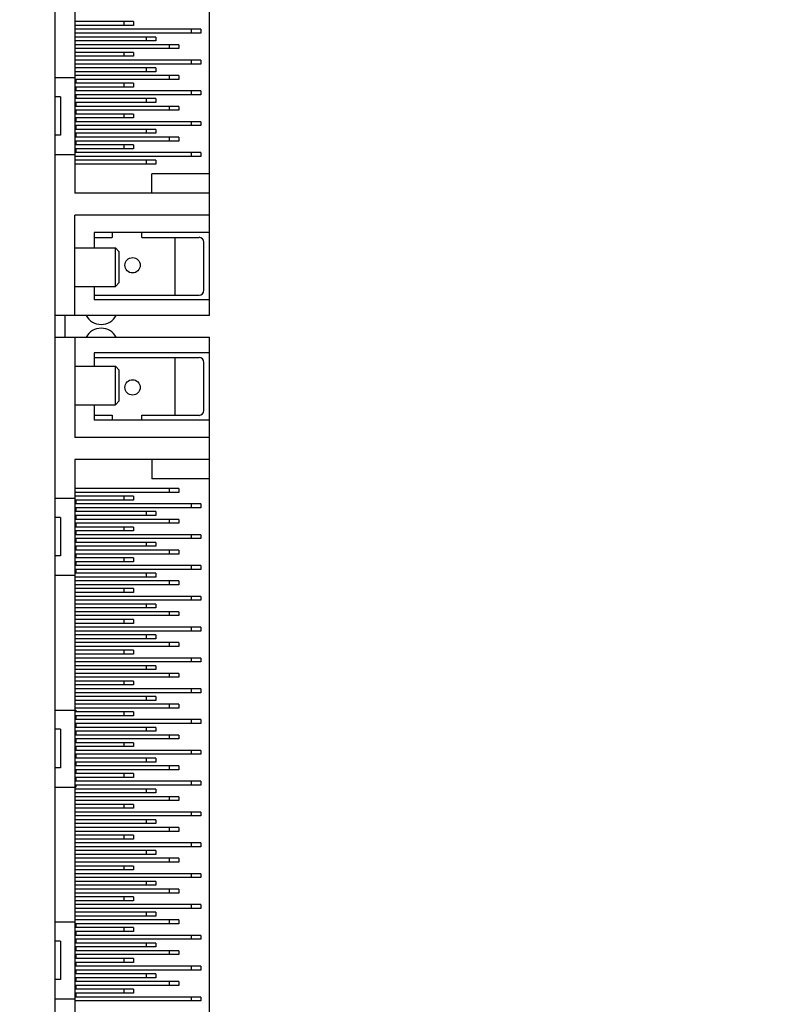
# Model space of a CAD drawing. Header units: inches. Extents: x 0 to 34, y 0 to 22.
# Tile 31 of 84: x 17 to 18.6, y 6 to 8. Entities that reach past the tile are written whole.
import ezdxf

# ---------------------------------------------------------------- set-up
doc = ezdxf.new("R2010")
doc.units = ezdxf.units.IN
doc.header["$LTSCALE"] = 1.87
doc.header["$MEASUREMENT"] = 0
doc.layers.get('0').update_dxf_attribs({"linetype": 'CONTINUOUS'})
doc.layers.add('DIMENSIONS', color=7, linetype='CONTINUOUS')
doc.styles.get("Standard").update_dxf_attribs({"font": 'txt', "width": 0.8})
doc.dimstyles.new('DIMSTYLE_1', dxfattribs={"dimtxt": 0.125, "dimasz": 0.18, "dimexe": 0.125, "dimexo": 0.0625, "dimgap": 0.0625, "dimtad": 0, "dimtih": 1, "dimtoh": 1, "dimzin": 4, "dimdsep": 46, "dimtxsty": 'STANDARD', "dimblk": '_FILLED', "dimblk1": '_FILLED', "dimblk2": '_FILLED', "dimcen": 0.09, "dimadec": 0, "dimazin": 0, "dimtp": 0.005, "dimtm": 0.005, "dimtfac": 1, "dimtofl": 0, "dimtmove": 0, "dimatfit": 3, "dimldrblk": '_FILLED', "dimfxl": 1, "dimtolj": 1, "dimtzin": 4, "dimarcsym": 0})

# ---------------------------------------------------------------- blocks, each defined once
blk = doc.blocks.new('_FILLED')
at = {"color": 0, "linetype": 'BYBLOCK'}
blk.add_solid([(0, 0), (-1, 0.174), (-1, -0.174)], dxfattribs=at)
blk = doc.blocks.new('*D1')
at = {"layer": 'DIMENSIONS', "color": 2, "linetype": 'CONTINUOUS'}
for p, q in [((23.9155, 7.4716), (23.9155, 3.7311)), ((15.3481, 5.8978), (15.3481, 3.7311)), ((15.3481, 3.8561), (18.8568, 3.8561)), ((23.9155, 3.8561), (20.4068, 3.8561))]:
    blk.add_line(p, q, dxfattribs=at)
at = {"layer": 'DIMENSIONS', "color": 2, "linetype": 'CONTINUOUS', "xscale": 0.18, "yscale": 0.18, "zscale": 0.18, "rotation": 180}
blk.add_blockref('_FILLED', (15.3481, 3.8561), dxfattribs=at)
at = {"layer": 'DIMENSIONS', "color": 2, "linetype": 'CONTINUOUS', "xscale": 0.18, "yscale": 0.18, "zscale": 0.18}
blk.add_blockref('_FILLED', (23.9155, 3.8561), dxfattribs=at)
at = {"layer": 'DIMENSIONS', "color": 2, "linetype": 'CONTINUOUS', "insert": (19.6318, 3.9186), "char_height": 0.125, "width": 1.425, "attachment_point": 2, "line_spacing_factor": 0.9}
blk.add_mtext('(8.57{\\Ftxt.shx;\\W1.000000;\\H0.125000; }[217.6])', dxfattribs=at)

msp = doc.modelspace()

# ---------------------------------------------------------------- linework, layer by layer
at = {"color": 7, "linetype": 'CONTINUOUS'}
for p, q in [((17.1122, 5.2981), (17.1122, 9.744)), ((17.1526, 8.7825), (17.1526, 7.6174)), ((17.4282, 7.3674), (17.4282, 8.7825)), ((17.2727, 7.9678), (17.1526, 7.9678)), ((17.2727, 7.96), (17.1526, 7.96)), ((17.4105, 7.9521), (17.1526, 7.9521)), ((17.253, 7.9678), (17.253, 7.96)), ((17.2727, 7.9678), (17.2727, 7.96)), ((17.3908, 7.9521), (17.3908, 7.9442)), ((17.4105, 7.9521), (17.4105, 7.9442)), ((17.4105, 7.9442), (17.1526, 7.9442)), ((17.318, 7.9363), (17.1526, 7.9363)), ((17.2983, 7.9363), (17.2983, 7.9285)), ((17.318, 7.9363), (17.318, 7.9285)), ((17.318, 7.9285), (17.1526, 7.9285)), ((17.3652, 7.9206), (17.1526, 7.9206)), ((17.3652, 7.9127), (17.1526, 7.9127)), ((17.3455, 7.9206), (17.3455, 7.9127)), ((17.3652, 7.9206), (17.3652, 7.9127)), ((17.2727, 7.9049), (17.1526, 7.9049)), ((17.2727, 7.897), (17.1526, 7.897)), ((17.253, 7.9049), (17.253, 7.897)), ((17.2727, 7.9049), (17.2727, 7.897)), ((17.4105, 7.8891), (17.1526, 7.8891)), ((17.4105, 7.8812), (17.1526, 7.8812)), ((17.318, 7.8734), (17.1526, 7.8734)), ((17.2983, 7.8734), (17.2983, 7.8655)), ((17.318, 7.8734), (17.318, 7.8655)), ((17.3908, 7.8891), (17.3908, 7.8812)), ((17.4105, 7.8891), (17.4105, 7.8812)), ((17.1122, 7.8537), (17.1526, 7.8537)), ((17.318, 7.8655), (17.1526, 7.8655)), ((17.3652, 7.8576), (17.1526, 7.8576)), ((17.3652, 7.8497), (17.1526, 7.8497)), ((17.1546, 7.8497), (17.1546, 7.8419)), ((17.3455, 7.8576), (17.3455, 7.8497)), ((17.3652, 7.8576), (17.3652, 7.8497)), ((17.2727, 7.8419), (17.1526, 7.8419)), ((17.2727, 7.834), (17.1526, 7.834)), ((17.1546, 7.834), (17.1546, 7.8261)), ((17.253, 7.8419), (17.253, 7.834)), ((17.2727, 7.8419), (17.2727, 7.834)), ((17.1231, 7.8143), (17.1122, 7.8143)), ((17.1231, 7.8143), (17.1231, 7.7356)), ((17.4105, 7.8261), (17.1526, 7.8261)), ((17.4105, 7.8182), (17.1526, 7.8182)), ((17.318, 7.8104), (17.1526, 7.8104)), ((17.1546, 7.8182), (17.1546, 7.8104)), ((17.2983, 7.8104), (17.2983, 7.8025)), ((17.318, 7.8104), (17.318, 7.8025)), ((17.3908, 7.8261), (17.3908, 7.8182)), ((17.4105, 7.8261), (17.4105, 7.8182)), ((17.318, 7.8025), (17.1526, 7.8025)), ((17.3652, 7.7946), (17.1526, 7.7946)), ((17.1546, 7.8025), (17.1546, 7.7946)), ((17.3455, 7.7946), (17.3455, 7.7867)), ((17.3652, 7.7946), (17.3652, 7.7867)), ((17.3652, 7.7867), (17.1526, 7.7867)), ((17.2727, 7.7789), (17.1526, 7.7789)), ((17.2727, 7.771), (17.1526, 7.771)), ((17.1546, 7.7867), (17.1546, 7.7789)), ((17.1546, 7.771), (17.1546, 7.7631)), ((17.253, 7.7789), (17.253, 7.771)), ((17.2727, 7.7789), (17.2727, 7.771)), ((17.4105, 7.7631), (17.1526, 7.7631)), ((17.4105, 7.7552), (17.1526, 7.7552)), ((17.1546, 7.7552), (17.1546, 7.7474)), ((17.3908, 7.7631), (17.3908, 7.7552)), ((17.4105, 7.7631), (17.4105, 7.7552)), ((17.1231, 7.7356), (17.1122, 7.7356)), ((17.318, 7.7474), (17.1526, 7.7474)), ((17.318, 7.7395), (17.1526, 7.7395)), ((17.3652, 7.7316), (17.1526, 7.7316)), ((17.1546, 7.7395), (17.1546, 7.7316)), ((17.2983, 7.7474), (17.2983, 7.7395)), ((17.318, 7.7474), (17.318, 7.7395)), ((17.3455, 7.7316), (17.3455, 7.7237)), ((17.3652, 7.7316), (17.3652, 7.7237)), ((17.3652, 7.7237), (17.1526, 7.7237)), ((17.2727, 7.7159), (17.1526, 7.7159)), ((17.1546, 7.7237), (17.1546, 7.7159)), ((17.253, 7.7159), (17.253, 7.708)), ((17.2727, 7.7159), (17.2727, 7.708)), ((17.1122, 7.6962), (17.1526, 7.6962)), ((17.2727, 7.708), (17.1526, 7.708)), ((17.4105, 7.7001), (17.1526, 7.7001)), ((17.4105, 7.6923), (17.1526, 7.6923)), ((17.1546, 7.708), (17.1546, 7.7001)), ((17.3908, 7.7001), (17.3908, 7.6923)), ((17.4105, 7.7001), (17.4105, 7.6923)), ((17.318, 7.6844), (17.1526, 7.6844)), ((17.318, 7.6765), (17.1526, 7.6765)), ((17.2983, 7.6844), (17.2983, 7.6765)), ((17.318, 7.6844), (17.318, 7.6765)), ((17.3101, 7.6174), (17.3101, 7.6568)), ((17.4282, 7.6568), (17.3101, 7.6568)), ((17.4282, 7.6174), (17.1526, 7.6174)), ((17.1526, 7.3674), (17.1526, 7.5722)), ((17.4282, 7.5722), (17.1526, 7.5722)), ((17.192, 7.5367), (17.192, 7.5052)), ((17.4282, 7.5367), (17.192, 7.5367)), ((17.2293, 7.5367), (17.2293, 7.5269)), ((17.2899, 7.5269), (17.2899, 7.5367)), ((17.192, 7.5269), (17.2293, 7.5269)), ((17.2899, 7.5269), (17.4066, 7.5269)), ((17.3574, 7.5269), (17.3574, 7.4088)), ((17.4164, 7.4186), (17.4164, 7.5171)), ((17.1526, 7.5052), (17.2356, 7.5052)), ((17.2356, 7.4265), (17.2356, 7.5052)), ((17.2356, 7.5052), (17.2435, 7.4974)), ((17.2435, 7.4344), (17.2435, 7.4974)), ((17.1526, 7.4265), (17.2356, 7.4265)), ((17.192, 7.4265), (17.192, 7.3989)), ((17.2356, 7.4265), (17.2435, 7.4344)), ((17.192, 7.4088), (17.4066, 7.4088)), ((17.4282, 7.3989), (17.192, 7.3989)), ((17.4282, 7.3674), (17.1122, 7.3674)), ((17.1327, 7.3226), (17.1327, 7.3674)), ((17.1122, 7.3226), (17.4282, 7.3226)), ((17.1526, 7.3226), (17.1526, 7.1178)), ((17.4282, 5.6414), (17.4282, 7.3226)), ((17.192, 7.2911), (17.192, 7.2635)), ((17.4282, 7.2911), (17.192, 7.2911)), ((17.192, 7.2812), (17.4066, 7.2812)), ((17.3574, 7.2812), (17.3574, 7.1631)), ((17.4164, 7.1729), (17.4164, 7.2714)), ((17.1526, 7.2635), (17.2356, 7.2635)), ((17.2356, 7.1848), (17.2356, 7.2635)), ((17.2356, 7.2635), (17.2435, 7.2556)), ((17.2435, 7.1926), (17.2435, 7.2556)), ((17.2356, 7.1848), (17.2435, 7.1926)), ((17.1526, 7.1848), (17.2356, 7.1848)), ((17.192, 7.1848), (17.192, 7.1533)), ((17.192, 7.1631), (17.2293, 7.1631)), ((17.4282, 7.1533), (17.192, 7.1533)), ((17.2293, 7.1631), (17.2293, 7.1533)), ((17.2899, 7.1533), (17.2899, 7.1631)), ((17.2899, 7.1631), (17.4066, 7.1631)), ((17.4282, 7.1178), (17.1526, 7.1178)), ((17.1526, 7.0726), (17.1526, 5.8914)), ((17.4282, 7.0726), (17.1526, 7.0726)), ((17.3101, 7.0726), (17.3101, 7.0332)), ((17.4282, 7.0332), (17.3101, 7.0332)), ((17.3652, 7.0135), (17.1526, 7.0135)), ((17.3652, 7.0056), (17.1526, 7.0056)), ((17.3455, 7.0135), (17.3455, 7.0056)), ((17.3652, 7.0135), (17.3652, 7.0056)), ((17.1122, 6.9938), (17.1526, 6.9938)), ((17.2727, 6.9977), (17.1526, 6.9977)), ((17.2727, 6.9899), (17.1526, 6.9899)), ((17.1546, 6.9899), (17.1546, 6.982)), ((17.253, 6.9977), (17.253, 6.9899)), ((17.2727, 6.9977), (17.2727, 6.9899)), ((17.4105, 6.982), (17.1526, 6.982)), ((17.4105, 6.9741), (17.1526, 6.9741)), ((17.318, 6.9663), (17.1526, 6.9663)), ((17.1546, 6.9741), (17.1546, 6.9663)), ((17.2983, 6.9663), (17.2983, 6.9584)), ((17.318, 6.9663), (17.318, 6.9584)), ((17.3908, 6.982), (17.3908, 6.9741)), ((17.4105, 6.982), (17.4105, 6.9741)), ((17.1231, 6.9544), (17.1122, 6.9544)), ((17.1231, 6.9544), (17.1231, 6.8757)), ((17.318, 6.9584), (17.1526, 6.9584)), ((17.3652, 6.9505), (17.1526, 6.9505)), ((17.1546, 6.9584), (17.1546, 6.9505)), ((17.3455, 6.9505), (17.3455, 6.9426)), ((17.3652, 6.9505), (17.3652, 6.9426)), ((17.3652, 6.9426), (17.1526, 6.9426)), ((17.2727, 6.9348), (17.1526, 6.9348)), ((17.2727, 6.9269), (17.1526, 6.9269)), ((17.1546, 6.9426), (17.1546, 6.9348)), ((17.1546, 6.9269), (17.1546, 6.919)), ((17.253, 6.9348), (17.253, 6.9269)), ((17.2727, 6.9348), (17.2727, 6.9269)), ((17.4105, 6.919), (17.1526, 6.919)), ((17.4105, 6.9111), (17.1526, 6.9111)), ((17.318, 6.9033), (17.1526, 6.9033)), ((17.1546, 6.9111), (17.1546, 6.9033)), ((17.2983, 6.9033), (17.2983, 6.8954)), ((17.318, 6.9033), (17.318, 6.8954)), ((17.3908, 6.919), (17.3908, 6.9111)), ((17.4105, 6.919), (17.4105, 6.9111)), ((17.318, 6.8954), (17.1526, 6.8954)), ((17.3652, 6.8875), (17.1526, 6.8875)), ((17.1546, 6.8954), (17.1546, 6.8875)), ((17.3455, 6.8875), (17.3455, 6.8796)), ((17.3652, 6.8875), (17.3652, 6.8796)), ((17.1231, 6.8757), (17.1122, 6.8757)), ((17.3652, 6.8796), (17.1526, 6.8796)), ((17.2727, 6.8718), (17.1526, 6.8718)), ((17.2727, 6.8639), (17.1526, 6.8639)), ((17.1546, 6.8796), (17.1546, 6.8718)), ((17.1546, 6.8639), (17.1546, 6.856)), ((17.253, 6.8718), (17.253, 6.8639)), ((17.2727, 6.8718), (17.2727, 6.8639)), ((17.4105, 6.856), (17.1526, 6.856)), ((17.4105, 6.8481), (17.1526, 6.8481)), ((17.1546, 6.8481), (17.1546, 6.8403)), ((17.3908, 6.856), (17.3908, 6.8481)), ((17.4105, 6.856), (17.4105, 6.8481)), ((17.1122, 6.8363), (17.1526, 6.8363)), ((17.318, 6.8403), (17.1526, 6.8403)), ((17.318, 6.8324), (17.1526, 6.8324)), ((17.3652, 6.8245), (17.1526, 6.8245)), ((17.2983, 6.8403), (17.2983, 6.8324)), ((17.318, 6.8403), (17.318, 6.8324)), ((17.3455, 6.8245), (17.3455, 6.8166)), ((17.3652, 6.8245), (17.3652, 6.8166)), ((17.3652, 6.8166), (17.1526, 6.8166)), ((17.2727, 6.8088), (17.1526, 6.8088)), ((17.253, 6.8088), (17.253, 6.8009)), ((17.2727, 6.8088), (17.2727, 6.8009)), ((17.2727, 6.8009), (17.1526, 6.8009)), ((17.4105, 6.793), (17.1526, 6.793)), ((17.4105, 6.7851), (17.1526, 6.7851)), ((17.3908, 6.793), (17.3908, 6.7851)), ((17.4105, 6.793), (17.4105, 6.7851)), ((17.318, 6.7773), (17.1526, 6.7773)), ((17.318, 6.7694), (17.1526, 6.7694)), ((17.2983, 6.7773), (17.2983, 6.7694)), ((17.318, 6.7773), (17.318, 6.7694)), ((17.3652, 6.7615), (17.1526, 6.7615)), ((17.3652, 6.7537), (17.1526, 6.7537)), ((17.2727, 6.7458), (17.1526, 6.7458)), ((17.253, 6.7458), (17.253, 6.7379)), ((17.2727, 6.7458), (17.2727, 6.7379)), ((17.3455, 6.7615), (17.3455, 6.7537)), ((17.3652, 6.7615), (17.3652, 6.7537)), ((17.2727, 6.7379), (17.1526, 6.7379)), ((17.4105, 6.73), (17.1526, 6.73)), ((17.4105, 6.7222), (17.1526, 6.7222)), ((17.3908, 6.73), (17.3908, 6.7222)), ((17.4105, 6.73), (17.4105, 6.7222)), ((17.318, 6.7143), (17.1526, 6.7143)), ((17.318, 6.7064), (17.1526, 6.7064)), ((17.2983, 6.7143), (17.2983, 6.7064)), ((17.318, 6.7143), (17.318, 6.7064)), ((17.3652, 6.6985), (17.1526, 6.6985)), ((17.3652, 6.6907), (17.1526, 6.6907)), ((17.2727, 6.6828), (17.1526, 6.6828)), ((17.253, 6.6828), (17.253, 6.6749)), ((17.2727, 6.6828), (17.2727, 6.6749)), ((17.3455, 6.6985), (17.3455, 6.6907)), ((17.3652, 6.6985), (17.3652, 6.6907)), ((17.2727, 6.6749), (17.1526, 6.6749)), ((17.4105, 6.667), (17.1526, 6.667)), ((17.3908, 6.667), (17.3908, 6.6592)), ((17.4105, 6.667), (17.4105, 6.6592)), ((17.4105, 6.6592), (17.1526, 6.6592)), ((17.318, 6.6513), (17.1526, 6.6513)), ((17.318, 6.6434), (17.1526, 6.6434)), ((17.2983, 6.6513), (17.2983, 6.6434)), ((17.318, 6.6513), (17.318, 6.6434)), ((17.3652, 6.6355), (17.1526, 6.6355)), ((17.3652, 6.6277), (17.1526, 6.6277)), ((17.3455, 6.6355), (17.3455, 6.6277)), ((17.3652, 6.6355), (17.3652, 6.6277)), ((17.2727, 6.6198), (17.1526, 6.6198)), ((17.2727, 6.6119), (17.1526, 6.6119)), ((17.4105, 6.604), (17.1526, 6.604)), ((17.253, 6.6198), (17.253, 6.6119)), ((17.2727, 6.6198), (17.2727, 6.6119)), ((17.3908, 6.604), (17.3908, 6.5962)), ((17.4105, 6.604), (17.4105, 6.5962)), ((17.4105, 6.5962), (17.1526, 6.5962)), ((17.318, 6.5883), (17.1526, 6.5883)), ((17.2983, 6.5883), (17.2983, 6.5804)), ((17.318, 6.5883), (17.318, 6.5804)), ((17.318, 6.5804), (17.1526, 6.5804)), ((17.3652, 6.5726), (17.1526, 6.5726)), ((17.3652, 6.5647), (17.1526, 6.5647)), ((17.3455, 6.5726), (17.3455, 6.5647)), ((17.3652, 6.5726), (17.3652, 6.5647)), ((17.1122, 6.5607), (17.1546, 6.5607)), ((17.2727, 6.5568), (17.1526, 6.5568)), ((17.2727, 6.5489), (17.1526, 6.5489)), ((17.4105, 6.5411), (17.1526, 6.5411)), ((17.1546, 6.5607), (17.1546, 6.5568)), ((17.1546, 6.5489), (17.1546, 6.5411)), ((17.253, 6.5568), (17.253, 6.5489)), ((17.2727, 6.5568), (17.2727, 6.5489)), ((17.3908, 6.5411), (17.3908, 6.5332)), ((17.4105, 6.5411), (17.4105, 6.5332)), ((17.1231, 6.5214), (17.1122, 6.5214)), ((17.1231, 6.5214), (17.1231, 6.4426)), ((17.4105, 6.5332), (17.1526, 6.5332)), ((17.318, 6.5253), (17.1526, 6.5253)), ((17.1546, 6.5332), (17.1546, 6.5253)), ((17.2983, 6.5253), (17.2983, 6.5174)), ((17.318, 6.5253), (17.318, 6.5174)), ((17.318, 6.5174), (17.1526, 6.5174)), ((17.3652, 6.5096), (17.1526, 6.5096)), ((17.3652, 6.5017), (17.1526, 6.5017)), ((17.1546, 6.5174), (17.1546, 6.5096)), ((17.1546, 6.5017), (17.1546, 6.4938)), ((17.3455, 6.5096), (17.3455, 6.5017)), ((17.3652, 6.5096), (17.3652, 6.5017)), ((17.2727, 6.4938), (17.1526, 6.4938)), ((17.2727, 6.4859), (17.1526, 6.4859)), ((17.1546, 6.4859), (17.1546, 6.4781)), ((17.253, 6.4938), (17.253, 6.4859)), ((17.2727, 6.4938), (17.2727, 6.4859)), ((17.4105, 6.4781), (17.1526, 6.4781)), ((17.4105, 6.4702), (17.1526, 6.4702)), ((17.318, 6.4623), (17.1526, 6.4623)), ((17.1546, 6.4702), (17.1546, 6.4623)), ((17.2983, 6.4623), (17.2983, 6.4544)), ((17.318, 6.4623), (17.318, 6.4544)), ((17.3908, 6.4781), (17.3908, 6.4702)), ((17.4105, 6.4781), (17.4105, 6.4702)), ((17.1231, 6.4426), (17.1122, 6.4426)), ((17.318, 6.4544), (17.1526, 6.4544)), ((17.3652, 6.4466), (17.1526, 6.4466)), ((17.1546, 6.4544), (17.1546, 6.4466)), ((17.3455, 6.4466), (17.3455, 6.4387)), ((17.3652, 6.4466), (17.3652, 6.4387)), ((17.3652, 6.4387), (17.1526, 6.4387)), ((17.2727, 6.4308), (17.1526, 6.4308)), ((17.2727, 6.4229), (17.1526, 6.4229)), ((17.1546, 6.4387), (17.1546, 6.4308)), ((17.1546, 6.4229), (17.1546, 6.4151)), ((17.253, 6.4308), (17.253, 6.4229)), ((17.2727, 6.4308), (17.2727, 6.4229)), ((17.1122, 6.4033), (17.1546, 6.4033)), ((17.4105, 6.4151), (17.1526, 6.4151)), ((17.4105, 6.4072), (17.1526, 6.4072)), ((17.1546, 6.4072), (17.1546, 6.4033)), ((17.3908, 6.4151), (17.3908, 6.4072)), ((17.4105, 6.4151), (17.4105, 6.4072)), ((17.318, 6.3993), (17.1526, 6.3993)), ((17.318, 6.3914), (17.1526, 6.3914)), ((17.3652, 6.3836), (17.1526, 6.3836)), ((17.2983, 6.3993), (17.2983, 6.3914)), ((17.318, 6.3993), (17.318, 6.3914)), ((17.3455, 6.3836), (17.3455, 6.3757)), ((17.3652, 6.3836), (17.3652, 6.3757)), ((17.3652, 6.3757), (17.1526, 6.3757)), ((17.2727, 6.3678), (17.1526, 6.3678)), ((17.2727, 6.36), (17.1526, 6.36)), ((17.253, 6.3678), (17.253, 6.36)), ((17.2727, 6.3678), (17.2727, 6.36)), ((17.4105, 6.3521), (17.1526, 6.3521)), ((17.4105, 6.3442), (17.1526, 6.3442)), ((17.3908, 6.3521), (17.3908, 6.3442)), ((17.4105, 6.3521), (17.4105, 6.3442)), ((17.318, 6.3363), (17.1526, 6.3363)), ((17.318, 6.3285), (17.1526, 6.3285)), ((17.3652, 6.3206), (17.1526, 6.3206)), ((17.2983, 6.3363), (17.2983, 6.3285)), ((17.318, 6.3363), (17.318, 6.3285)), ((17.3455, 6.3206), (17.3455, 6.3127)), ((17.3652, 6.3206), (17.3652, 6.3127)), ((17.3652, 6.3127), (17.1526, 6.3127)), ((17.2727, 6.3048), (17.1526, 6.3048)), ((17.253, 6.3048), (17.253, 6.297)), ((17.2727, 6.3048), (17.2727, 6.297)), ((17.2727, 6.297), (17.1526, 6.297)), ((17.4105, 6.2891), (17.1526, 6.2891)), ((17.4105, 6.2812), (17.1526, 6.2812)), ((17.3908, 6.2891), (17.3908, 6.2812)), ((17.4105, 6.2891), (17.4105, 6.2812)), ((17.318, 6.2733), (17.1526, 6.2733)), ((17.318, 6.2655), (17.1526, 6.2655)), ((17.2983, 6.2733), (17.2983, 6.2655)), ((17.318, 6.2733), (17.318, 6.2655)), ((17.3652, 6.2576), (17.1526, 6.2576)), ((17.3652, 6.2497), (17.1526, 6.2497)), ((17.2727, 6.2418), (17.1526, 6.2418)), ((17.253, 6.2418), (17.253, 6.234)), ((17.2727, 6.2418), (17.2727, 6.234)), ((17.3455, 6.2576), (17.3455, 6.2497)), ((17.3652, 6.2576), (17.3652, 6.2497)), ((17.2727, 6.234), (17.1526, 6.234)), ((17.4105, 6.2261), (17.1526, 6.2261)), ((17.3908, 6.2261), (17.3908, 6.2182)), ((17.4105, 6.2261), (17.4105, 6.2182)), ((17.4105, 6.2182), (17.1526, 6.2182)), ((17.318, 6.2103), (17.1526, 6.2103)), ((17.318, 6.2025), (17.1526, 6.2025)), ((17.2983, 6.2103), (17.2983, 6.2025)), ((17.318, 6.2103), (17.318, 6.2025)), ((17.3652, 6.1946), (17.1526, 6.1946)), ((17.3652, 6.1867), (17.1526, 6.1867)), ((17.2727, 6.1789), (17.1526, 6.1789)), ((17.253, 6.1789), (17.253, 6.171)), ((17.2727, 6.1789), (17.2727, 6.171)), ((17.3455, 6.1946), (17.3455, 6.1867)), ((17.3652, 6.1946), (17.3652, 6.1867)), ((17.2727, 6.171), (17.1526, 6.171)), ((17.4105, 6.1631), (17.1526, 6.1631)), ((17.3908, 6.1631), (17.3908, 6.1552)), ((17.4105, 6.1631), (17.4105, 6.1552)), ((17.4105, 6.1552), (17.1526, 6.1552)), ((17.318, 6.1474), (17.1526, 6.1474)), ((17.318, 6.1395), (17.1526, 6.1395)), ((17.2983, 6.1474), (17.2983, 6.1395)), ((17.318, 6.1474), (17.318, 6.1395)), ((17.1122, 6.1277), (17.1526, 6.1277)), ((17.3652, 6.1316), (17.1526, 6.1316)), ((17.3652, 6.1237), (17.1526, 6.1237)), ((17.1546, 6.1237), (17.1546, 6.1159)), ((17.3455, 6.1316), (17.3455, 6.1237)), ((17.3652, 6.1316), (17.3652, 6.1237)), ((17.2727, 6.1159), (17.1526, 6.1159)), ((17.2727, 6.108), (17.1526, 6.108)), ((17.4105, 6.1001), (17.1526, 6.1001)), ((17.1546, 6.108), (17.1546, 6.1001)), ((17.253, 6.1159), (17.253, 6.108)), ((17.2727, 6.1159), (17.2727, 6.108)), ((17.3908, 6.1001), (17.3908, 6.0922)), ((17.4105, 6.1001), (17.4105, 6.0922)), ((17.1231, 6.0883), (17.1122, 6.0883)), ((17.1231, 6.0883), (17.1231, 6.0096)), ((17.4105, 6.0922), (17.1526, 6.0922)), ((17.318, 6.0844), (17.1526, 6.0844)), ((17.1546, 6.0922), (17.1546, 6.0844)), ((17.2983, 6.0844), (17.2983, 6.0765)), ((17.318, 6.0844), (17.318, 6.0765)), ((17.318, 6.0765), (17.1526, 6.0765)), ((17.3652, 6.0686), (17.1526, 6.0686)), ((17.3652, 6.0607), (17.1526, 6.0607)), ((17.1546, 6.0765), (17.1546, 6.0686)), ((17.1546, 6.0607), (17.1546, 6.0529)), ((17.3455, 6.0686), (17.3455, 6.0607)), ((17.3652, 6.0686), (17.3652, 6.0607)), ((17.2727, 6.0529), (17.1526, 6.0529)), ((17.2727, 6.045), (17.1526, 6.045)), ((17.1546, 6.045), (17.1546, 6.0371)), ((17.253, 6.0529), (17.253, 6.045)), ((17.2727, 6.0529), (17.2727, 6.045)), ((17.4105, 6.0371), (17.1526, 6.0371)), ((17.4105, 6.0292), (17.1526, 6.0292)), ((17.318, 6.0214), (17.1526, 6.0214)), ((17.1546, 6.0292), (17.1546, 6.0214)), ((17.2983, 6.0214), (17.2983, 6.0135)), ((17.318, 6.0214), (17.318, 6.0135)), ((17.3908, 6.0371), (17.3908, 6.0292)), ((17.4105, 6.0371), (17.4105, 6.0292)), ((17.1231, 6.0096), (17.1122, 6.0096)), ((17.318, 6.0135), (17.1526, 6.0135)), ((17.3652, 6.0056), (17.1526, 6.0056)), ((17.3652, 5.9977), (17.1526, 5.9977)), ((17.1546, 6.0135), (17.1546, 6.0056)), ((17.1546, 5.9977), (17.1546, 5.9899)), ((17.3455, 6.0056), (17.3455, 5.9977)), ((17.3652, 6.0056), (17.3652, 5.9977)), ((17.2727, 5.9899), (17.1526, 5.9899)), ((17.2727, 5.982), (17.1526, 5.982)), ((17.1546, 5.982), (17.1546, 5.9741)), ((17.253, 5.9899), (17.253, 5.982)), ((17.2727, 5.9899), (17.2727, 5.982)), ((17.1122, 5.9702), (17.1526, 5.9702)), ((17.4105, 5.9741), (17.1526, 5.9741)), ((17.4105, 5.9663), (17.1526, 5.9663)), ((17.3908, 5.9741), (17.3908, 5.9663)), ((17.4105, 5.9741), (17.4105, 5.9663))]:
    msp.add_line(p, q, dxfattribs=at)
for centre in [(17.2707, 7.4698), (17.2707, 7.2202)]:
    msp.add_circle(centre, 0.0157, dxfattribs=at)
for centre, radius, start, end in [((17.4066, 7.5171), 0.00984, 0, 90), ((17.4066, 7.4186), 0.00984, 270, 360), ((17.2066, 7.3832), 0.0344, 207.6082, 332.3918), ((17.2066, 7.3068), 0.0344, 27.6082, 152.3918), ((17.4066, 7.2714), 0.00984, 0, 90), ((17.4066, 7.1729), 0.00984, 270, 360)]:
    msp.add_arc(centre, radius, start, end, dxfattribs=at)

# ---------------------------------------------------------------- dimensions: what is measured, and where the dimension line sits
at = {"layer": 'DIMENSIONS', "color": 2, "linetype": 'CONTINUOUS'}
dim = msp.add_linear_dim(base=(23.9155, 3.8561), p1=(15.3481, 5.9603), p2=(23.9155, 7.5341), text='(<>)', dimstyle='DIMSTYLE_1', dxfattribs=at)
dim.commit()
dim.dimension.update_dxf_attribs({"geometry": '*D1', "text_midpoint": (19.6318, 3.8561), "dimtype": 160})

doc.saveas('drawing.dxf')
